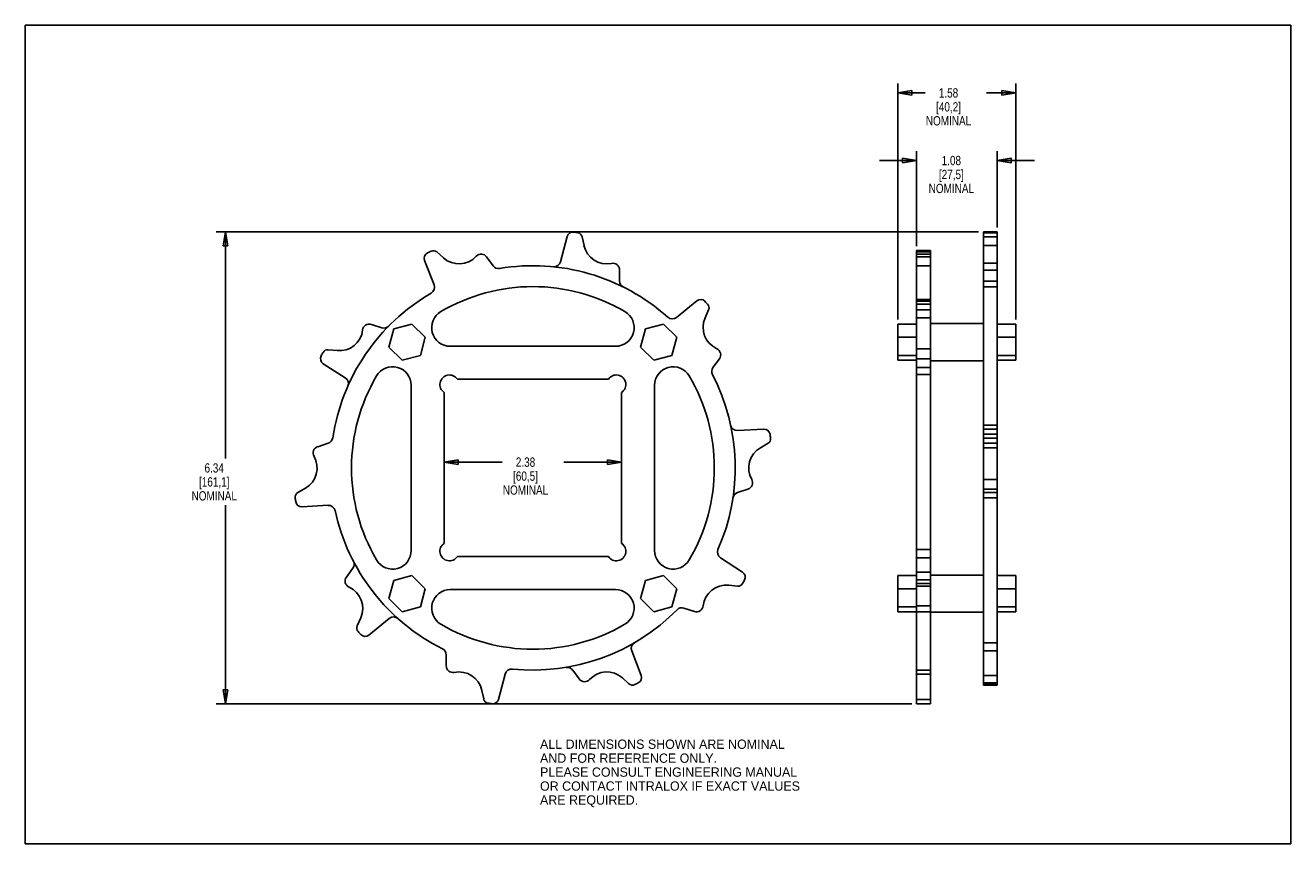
# Model space of a CAD drawing. Header units: inches. Extents: x 0 to 17, y 0 to 11.
import ezdxf

# ---------------------------------------------------------------- set-up
doc = ezdxf.new("R2010")
doc.units = ezdxf.units.IN
doc.header["$LTSCALE"] = 0.935
doc.header["$MEASUREMENT"] = 0
doc.layers.get('0').update_dxf_attribs({"linetype": 'CONTINUOUS'})
doc.layers.add('ALL_FEATURES', color=7, linetype='CONTINUOUS')
doc.styles.get("Standard").update_dxf_attribs({"font": 'txt', "width": 0.8})
doc.styles.add('TEXTSTYLE_2', font='bluprnt.ttf')
doc.dimstyles.new('DIMSTYLE_1', dxfattribs={"dimtxt": 0.125, "dimasz": 0.1875, "dimexe": 0.18, "dimexo": 0.0625, "dimgap": 0.09, "dimtad": 0, "dimtih": 1, "dimtoh": 1, "dimzin": 4, "dimdsep": 46, "dimtxsty": 'STANDARD', "dimblk": 'CLOSED', "dimblk1": 'CLOSED', "dimblk2": 'CLOSED', "dimcen": 0.09, "dimadec": 0, "dimazin": 0, "dimtp": 0.01, "dimtm": 0.01, "dimtfac": 1, "dimtofl": 0, "dimtmove": 0, "dimatfit": 3, "dimldrblk": 'CLOSED', "dimfxl": 1, "dimtolj": 1, "dimtzin": 4, "dimarcsym": 0})

# ---------------------------------------------------------------- blocks, each defined once
blk = doc.blocks.new('_CLOSED')
at = {"color": 0, "linetype": 'BYBLOCK'}
for p, q in [((0, 0), (-1, 0.167)), ((-1, 0.167), (-1, -0.167)), ((-1, -0.167), (0, 0)), ((-1, 0), (0, 0))]:
    blk.add_line(p, q, dxfattribs=at)
blk = doc.blocks.new('*D0')
at = {"color": 3, "linetype": 'CONTINUOUS'}
for p, q in [((5.628, 6.002), (5.628, 5.004)), ((8.01, 6.002), (8.01, 5.004)), ((5.628, 5.129), (6.408, 5.129)), ((8.01, 5.129), (7.233, 5.129))]:
    blk.add_line(p, q, dxfattribs=at)
at = {"color": 3, "linetype": 'CONTINUOUS', "xscale": 0.1875, "yscale": 0.1875, "zscale": 0.1875, "rotation": 180}
blk.add_blockref('_CLOSED', (5.628, 5.129), dxfattribs=at)
at = {"color": 3, "linetype": 'CONTINUOUS', "xscale": 0.1875, "yscale": 0.1875, "zscale": 0.1875}
blk.add_blockref('_CLOSED', (8.01, 5.129), dxfattribs=at)
at = {"color": 3, "linetype": 'CONTINUOUS', "insert": (6.72, 5.191), "char_height": 0.125, "width": 0.7, "attachment_point": 2, "line_spacing_factor": 0.9}
blk.add_mtext('2.38\\P[60,5]\\PNOMINAL', dxfattribs=at)
blk = doc.blocks.new('*D1')
at = {"color": 3, "linetype": 'CONTINUOUS'}
for p, q in [((11.724, 7.047), (11.724, 10.217)), ((13.308, 7.047), (13.308, 10.217)), ((11.724, 10.092), (12.09, 10.092)), ((13.308, 10.092), (12.915, 10.092))]:
    blk.add_line(p, q, dxfattribs=at)
at = {"color": 3, "linetype": 'CONTINUOUS', "xscale": 0.1875, "yscale": 0.1875, "zscale": 0.1875, "rotation": 180}
blk.add_blockref('_CLOSED', (11.724, 10.092), dxfattribs=at)
at = {"color": 3, "linetype": 'CONTINUOUS', "xscale": 0.1875, "yscale": 0.1875, "zscale": 0.1875}
blk.add_blockref('_CLOSED', (13.308, 10.092), dxfattribs=at)
at = {"color": 3, "linetype": 'CONTINUOUS', "insert": (12.403, 10.154), "char_height": 0.125, "width": 0.7, "attachment_point": 2, "line_spacing_factor": 0.9}
blk.add_mtext('1.58\\P[40,2]\\PNOMINAL', dxfattribs=at)
blk = doc.blocks.new('*D2')
at = {"color": 3, "linetype": 'CONTINUOUS'}
for p, q in [((11.974, 9.182), (11.474, 9.182)), ((11.974, 8.033), (11.974, 9.307)), ((13.058, 8.284), (13.058, 9.307)), ((13.058, 9.182), (13.558, 9.182))]:
    blk.add_line(p, q, dxfattribs=at)
at = {"color": 3, "linetype": 'CONTINUOUS', "xscale": 0.1875, "yscale": 0.1875, "zscale": 0.1875}
blk.add_blockref('_CLOSED', (11.974, 9.182), dxfattribs=at)
at = {"color": 3, "linetype": 'CONTINUOUS', "xscale": 0.1875, "yscale": 0.1875, "zscale": 0.1875, "rotation": 180}
blk.add_blockref('_CLOSED', (13.058, 9.182), dxfattribs=at)
at = {"color": 3, "linetype": 'CONTINUOUS', "insert": (12.441, 9.245), "char_height": 0.125, "width": 0.7, "attachment_point": 2, "line_spacing_factor": 0.9}
blk.add_mtext('1.08\\P[27,5]\\PNOMINAL', dxfattribs=at)
blk = doc.blocks.new('*D3')
at = {"color": 3, "linetype": 'CONTINUOUS'}
for p, q in [((12.808, 8.222), (2.563, 8.222)), ((2.688, 8.222), (2.688, 5.176)), ((2.688, 1.88), (2.688, 4.551)), ((11.911, 1.88), (2.563, 1.88))]:
    blk.add_line(p, q, dxfattribs=at)
at = {"color": 3, "linetype": 'CONTINUOUS', "xscale": 0.1875, "yscale": 0.1875, "zscale": 0.1875}
for p, rotation in [((2.688, 8.222), 90), ((2.688, 1.88), 270)]:
    blk.add_blockref('_CLOSED', p, dxfattribs=dict(at, rotation=rotation))
at = {"color": 3, "linetype": 'CONTINUOUS', "insert": (2.538, 5.113), "char_height": 0.125, "width": 0.7, "attachment_point": 2, "line_spacing_factor": 0.9}
blk.add_mtext('6.34\\P[161,1]\\PNOMINAL', dxfattribs=at)

msp = doc.modelspace()

# ---------------------------------------------------------------- linework, layer by layer
at = {"color": 7, "linetype": 'CONTINUOUS'}
for p, q in [((0, 0), (0, 11)), ((0, 11), (17, 11)), ((17, 0), (17, 11)), ((5.195, 6.985), (4.951, 6.919)), ((5.373, 6.806), (5.195, 6.985)), ((8.575, 6.985), (8.331, 6.919)), ((8.753, 6.806), (8.575, 6.985)), ((11.724, 6.497), (11.724, 6.985)), ((12.871, 6.991), (12.161, 6.991)), ((13.308, 6.497), (13.308, 6.985)), ((4.951, 6.919), (4.886, 6.676)), ((5.308, 6.563), (5.373, 6.806)), ((8.331, 6.919), (8.266, 6.676)), ((8.688, 6.563), (8.753, 6.806)), ((4.886, 6.676), (5.064, 6.497)), ((8.266, 6.676), (8.444, 6.497)), ((5.064, 6.497), (5.308, 6.563)), ((8.444, 6.497), (8.688, 6.563)), ((12.871, 6.491), (12.161, 6.491)), ((5.195, 3.605), (4.951, 3.539)), ((5.373, 3.426), (5.195, 3.605)), ((8.575, 3.605), (8.331, 3.539)), ((8.753, 3.426), (8.575, 3.605)), ((11.724, 3.117), (11.724, 3.605)), ((12.871, 3.611), (12.161, 3.611)), ((13.308, 3.117), (13.308, 3.605)), ((4.951, 3.539), (4.886, 3.296)), ((5.308, 3.183), (5.373, 3.426)), ((8.331, 3.539), (8.266, 3.296)), ((8.688, 3.183), (8.753, 3.426)), ((4.886, 3.296), (5.064, 3.117)), ((8.266, 3.296), (8.444, 3.117)), ((5.064, 3.117), (5.308, 3.183)), ((8.444, 3.117), (8.688, 3.183)), ((12.871, 3.111), (12.161, 3.111)), ((0, 0), (17, 0))]:
    msp.add_line(p, q, dxfattribs=at)
at = {"layer": 'ALL_FEATURES', "color": 7, "linetype": 'CONTINUOUS'}
for p, q in [((7.281, 8.163), (7.191, 7.822)), ((12.871, 2.131), (12.871, 8.222)), ((13.058, 8.222), (12.871, 8.222)), ((13.058, 8.221), (12.871, 8.221)), ((13.058, 8.211), (12.871, 8.211)), ((13.058, 2.131), (13.058, 8.222)), ((7.506, 8.041), (7.481, 8.157)), ((13.058, 8.157), (12.871, 8.157)), ((13.058, 8.041), (12.871, 8.041)), ((5.364, 7.84), (5.491, 7.511)), ((5.617, 7.873), (5.529, 7.953)), ((6.285, 7.768), (6.198, 7.887)), ((11.974, 1.88), (11.974, 7.971)), ((12.161, 7.971), (11.974, 7.971)), ((12.161, 7.953), (11.974, 7.953)), ((12.161, 7.925), (11.974, 7.925)), ((12.161, 7.887), (11.974, 7.887)), ((12.161, 1.88), (12.161, 7.971)), ((7.984, 7.563), (7.984, 7.711)), ((12.161, 7.769), (11.974, 7.769)), ((13.058, 7.801), (12.871, 7.801)), ((13.058, 7.711), (12.871, 7.711)), ((13.058, 7.563), (12.871, 7.563)), ((13.058, 7.483), (12.871, 7.483)), ((12.161, 7.315), (11.974, 7.315)), ((9.022, 7.297), (8.748, 7.074)), ((9.132, 7.067), (9.18, 7.175)), ((12.161, 7.291), (11.974, 7.291)), ((12.161, 7.251), (11.974, 7.251)), ((12.161, 7.175), (11.974, 7.175)), ((4.79, 6.935), (4.649, 6.98)), ((11.974, 6.985), (11.724, 6.985)), ((12.161, 7.067), (11.974, 7.067)), ((13.308, 6.985), (13.058, 6.985)), ((11.974, 6.806), (11.724, 6.806)), ((13.308, 6.806), (13.058, 6.806)), ((4.188, 6.628), (4.07, 6.64)), ((7.929, 6.686), (5.709, 6.686)), ((12.161, 6.653), (11.974, 6.653)), ((9.238, 6.399), (9.325, 6.518)), ((11.974, 6.563), (11.724, 6.563)), ((11.974, 6.497), (11.724, 6.497)), ((12.161, 6.518), (11.974, 6.518)), ((13.308, 6.563), (13.058, 6.563)), ((13.308, 6.497), (13.058, 6.497)), ((4.002, 6.452), (4.299, 6.26)), ((12.161, 6.399), (11.974, 6.399)), ((12.161, 6.305), (11.974, 6.305)), ((5.184, 6.161), (5.184, 3.941)), ((5.805, 6.242), (7.833, 6.242)), ((8.454, 3.941), (8.454, 6.161)), ((5.628, 4.037), (5.628, 6.065)), ((8.01, 6.065), (8.01, 4.037)), ((13.058, 5.625), (12.871, 5.625)), ((9.922, 5.573), (9.569, 5.554)), ((13.058, 5.573), (12.871, 5.573)), ((13.058, 5.504), (12.871, 5.504)), ((13.058, 5.451), (12.871, 5.451)), ((4.07, 5.382), (3.93, 5.336)), ((9.875, 5.322), (9.978, 5.382)), ((13.058, 5.382), (12.871, 5.382)), ((13.058, 5.322), (12.871, 5.322)), ((3.764, 4.78), (3.661, 4.72)), ((9.568, 4.72), (9.709, 4.765)), ((13.058, 4.896), (12.871, 4.896)), ((13.058, 4.765), (12.871, 4.765)), ((13.058, 4.72), (12.871, 4.72)), ((13.058, 4.648), (12.871, 4.648)), ((3.717, 4.529), (4.07, 4.548)), ((12.161, 3.954), (11.974, 3.954)), ((7.833, 3.86), (5.805, 3.86)), ((9.636, 3.65), (9.34, 3.842)), ((12.161, 3.842), (11.974, 3.842)), ((4.401, 3.703), (4.314, 3.583)), ((11.974, 3.605), (11.724, 3.605)), ((12.161, 3.65), (11.974, 3.65)), ((13.308, 3.605), (13.058, 3.605)), ((5.709, 3.416), (7.929, 3.416)), ((9.451, 3.474), (9.569, 3.462)), ((11.974, 3.426), (11.724, 3.426)), ((12.161, 3.545), (11.974, 3.545)), ((12.161, 3.498), (11.974, 3.498)), ((12.161, 3.462), (11.974, 3.462)), ((13.308, 3.426), (13.058, 3.426)), ((8.848, 3.167), (8.989, 3.121)), ((11.974, 3.183), (11.724, 3.183)), ((11.974, 3.117), (11.724, 3.117)), ((12.161, 3.197), (11.974, 3.197)), ((12.161, 3.117), (11.974, 3.117)), ((13.308, 3.183), (13.058, 3.183)), ((13.308, 3.117), (13.058, 3.117)), ((4.507, 3.035), (4.458, 2.927)), ((4.616, 2.805), (4.89, 3.028)), ((8.275, 2.262), (8.147, 2.591)), ((13.058, 2.701), (12.871, 2.701)), ((13.058, 2.591), (12.871, 2.591)), ((5.655, 2.539), (5.655, 2.391)), ((6.357, 1.939), (6.448, 2.28)), ((7.354, 2.334), (7.441, 2.214)), ((8.022, 2.229), (8.11, 2.149)), ((12.161, 2.333), (11.974, 2.333)), ((12.161, 2.28), (11.974, 2.28)), ((13.058, 2.262), (12.871, 2.262)), ((6.133, 2.061), (6.158, 1.945)), ((13.058, 2.161), (12.871, 2.161)), ((13.058, 2.138), (12.871, 2.138)), ((13.058, 2.131), (12.871, 2.131)), ((12.161, 1.939), (11.974, 1.939)), ((12.161, 1.88), (11.974, 1.88))]:
    msp.add_line(p, q, dxfattribs=at)
for centre, radius, start, end in [((7.359, 8.142), 0.08, 80.0223, 165.1112), ((6.809, 5.02), 3.25, 79.0691, 80.0215), ((7.412, 8.143), 0.07, 12.0002, 79.0739), ((7.812, 8.106), 0.313, 191.9054, 281.7411), ((5.439, 7.869), 0.08, 116.0092, 201.1293), ((6.829, 5.02), 3.25, 115.0691, 116.0212), ((5.482, 7.901), 0.07, 48, 115.0753), ((5.827, 8.106), 0.313, 227.9054, 317.7411), ((6.125, 7.835), 0.09, 36.0004, 137.7412), ((7.104, 7.845), 0.09, 264.1879, 345.1345), ((6.357, 7.821), 0.09, 216.2729, 279.3753), ((6.819, 5.051), 2.718, 48.1879, 99.4684), ((7.894, 7.711), 0.09, 0.0006, 101.741), ((5.407, 7.478), 0.09, 300.1875, 21.1122), ((6.819, 5.051), 2.437, 59.5096, 120.4904), ((8.074, 7.563), 0.09, 180.2731, 243.3759), ((6.819, 5.051), 2.718, 120.188, 171.4682), ((9.073, 7.235), 0.08, 44.0144, 129.1326), ((5.709, 6.936), 0.25, 120.4909, 269.9992), ((7.929, 6.936), 0.25, 269.9998, 59.5102), ((6.793, 5.032), 3.25, 43.0691, 44.0213), ((9.116, 7.204), 0.07, 336.0007, 43.074), ((4.621, 6.895), 0.09, 72.0011, 173.7411), ((8.691, 7.144), 0.09, 228.1883, 309.1221), ((9.418, 6.939), 0.313, 155.9053, 245.7388), ((4.221, 6.939), 0.313, 263.9053, 353.7412), ((4.818, 7.02), 0.09, 252.2725, 315.3682), ((4.062, 6.57), 0.07, 84, 151.0608), ((9.252, 6.571), 0.09, 324.0005, 65.7496), ((4.046, 6.519), 0.08, 152.0276, 237.1276), ((6.845, 5.032), 3.25, 151.0688, 152.0216), ((4.934, 6.161), 0.25, 359.9998, 149.5102), ((5.698, 6.172), 0.128, 33.153, 236.847), ((7.94, 6.172), 0.128, 303.153, 146.847), ((8.704, 6.161), 0.25, 30.4909, 179.9992), ((9.311, 6.346), 0.09, 144.2728, 207.3795), ((6.819, 5.051), 2.718, 336.1879, 27.4682), ((4.25, 6.185), 0.09, 336.1882, 57.1201), ((6.819, 5.051), 2.437, 149.5096, 210.4904), ((6.819, 5.051), 2.437, 329.5096, 30.4904), ((9.564, 5.644), 0.09, 192.188, 273.1129), ((4.042, 5.468), 0.09, 288.2731, 351.3796), ((9.926, 5.493), 0.08, 8.0151, 93.1254), ((9.943, 5.442), 0.07, 299.9999, 7.0664), ((6.787, 5.051), 3.25, 7.0689, 8.0213), ((3.957, 5.251), 0.09, 108.0003, 209.7375), ((10.031, 5.051), 0.313, 119.9054, 209.7422), ((3.607, 5.051), 0.313, 299.9054, 29.7422), ((9.681, 4.851), 0.09, 288.0003, 29.7375), ((3.696, 4.66), 0.07, 119.9999, 187.0664), ((6.851, 5.051), 3.25, 187.0689, 188.0213), ((3.713, 4.609), 0.08, 188.0151, 273.1254), ((9.596, 4.634), 0.09, 108.2731, 171.3796), ((4.074, 4.458), 0.09, 12.188, 93.1129), ((6.819, 5.051), 2.718, 192.1879, 243.4684), ((4.934, 3.941), 0.25, 210.4909, 359.9992), ((5.698, 3.93), 0.128, 123.153, 326.847), ((7.94, 3.93), 0.128, 213.153, 56.847), ((8.704, 3.941), 0.25, 179.9998, 329.5102), ((9.388, 3.917), 0.09, 156.1882, 237.1201), ((4.328, 3.756), 0.09, 324.2728, 27.3795), ((4.386, 3.531), 0.09, 144.0005, 245.7496), ((9.593, 3.583), 0.08, 332.0276, 57.1276), ((4.221, 3.163), 0.313, 335.9053, 65.7388), ((5.709, 3.166), 0.25, 89.9998, 239.5102), ((7.929, 3.166), 0.25, 300.4909, 89.9992), ((9.418, 3.163), 0.313, 83.9053, 173.7412), ((9.576, 3.532), 0.07, 264, 331.0608), ((6.793, 5.07), 3.25, 331.0688, 332.0216), ((6.819, 5.051), 2.718, 264.188, 315.4686), ((8.821, 3.081), 0.09, 72.2725, 135.3682), ((9.017, 3.207), 0.09, 252.0011, 353.7411), ((4.522, 2.898), 0.07, 156.0007, 223.074), ((4.947, 2.958), 0.09, 48.1883, 129.1221), ((6.819, 5.051), 2.437, 239.5096, 300.4904), ((6.845, 5.07), 3.25, 223.0691, 224.0213), ((4.566, 2.867), 0.08, 224.0144, 309.1326), ((5.565, 2.539), 0.09, 0.2731, 63.3759), ((8.231, 2.624), 0.09, 120.1875, 201.1122), ((5.745, 2.391), 0.09, 180.0006, 281.741), ((5.827, 1.996), 0.313, 11.9054, 101.7411), ((6.535, 2.257), 0.09, 84.1879, 165.1345), ((7.281, 2.281), 0.09, 36.2729, 99.3753), ((7.514, 2.267), 0.09, 216.0004, 317.7412), ((7.812, 1.996), 0.313, 47.9054, 137.7411), ((8.2, 2.233), 0.08, 296.0092, 21.1293), ((8.157, 2.201), 0.07, 228, 295.0753), ((6.809, 5.082), 3.25, 295.0691, 296.0212), ((6.226, 1.959), 0.07, 192.0002, 259.0739), ((6.829, 5.082), 3.25, 259.0691, 260.0215), ((6.28, 1.96), 0.08, 260.0223, 345.1112)]:
    msp.add_arc(centre, radius, start, end, dxfattribs=at)

# ---------------------------------------------------------------- texts
at = {"color": 3, "linetype": 'CONTINUOUS', "insert": (6.915, 1.4), "char_height": 0.125, "width": 3.60569, "attachment_point": 1, "line_spacing_factor": 0.9, "style": 'TEXTSTYLE_2'}
msp.add_mtext('ALL DIMENSIONS SHOWN ARE NOMINAL\\PAND FOR REFERENCE ONLY.\\PPLEASE CONSULT ENGINEERING MANUAL\\POR CONTACT INTRALOX IF EXACT VALUES\\PARE REQUIRED.\\P ', dxfattribs=at)

# ---------------------------------------------------------------- dimensions: what is measured, and where the dimension line sits
at = {"color": 3, "linetype": 'CONTINUOUS'}
for base, p1, p2, picture, middle in [((13.308, 10.092), (11.724, 7.047), (13.308, 7.047), '*D1', (12.278, 9.904)), ((13.058, 9.182), (11.974, 8.033), (13.058, 8.284), '*D2', (12.316, 8.995)), ((8.01, 5.129), (5.628, 6.002), (8.01, 6.002), '*D0', (6.595, 4.941))]:
    dim = msp.add_linear_dim(base=base, p1=p1, p2=p2, text='<>\\PNOMINAL', dimstyle='DIMSTYLE_1', dxfattribs=at)
    dim.commit()
    dim.dimension.update_dxf_attribs({"geometry": picture, "text_midpoint": middle, "dimtype": 160})
dim = msp.add_linear_dim(base=(2.688, 8.222), p1=(11.911, 1.88), p2=(12.808, 8.222), angle=90, text='<>\\PNOMINAL', dimstyle='DIMSTYLE_1', dxfattribs=at)
dim.commit()
dim.dimension.update_dxf_attribs({"geometry": '*D3', "text_midpoint": (2.488, 4.863), "dimtype": 160})

doc.saveas('drawing.dxf')
